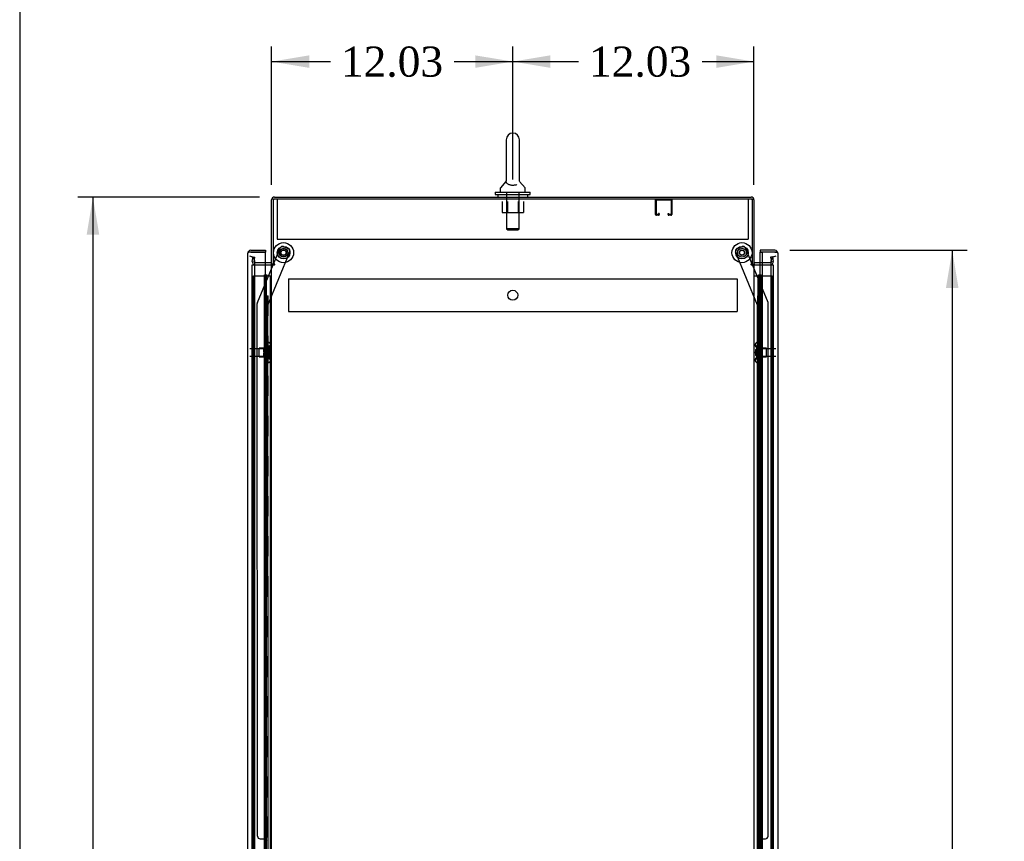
# Model space of a CAD drawing. Header units: inches. Extents: x 1 to 299, y -2 to 199.
# Tile 9 of 21: x 1 to 50, y 106 to 147. Entities that reach past the tile are written whole.
import ezdxf
from ezdxf.enums import TextEntityAlignment as Align
from ezdxf.lldxf.tags import DXFTag

# ---------------------------------------------------------------- set-up
doc = ezdxf.new("R2010")
doc.units = ezdxf.units.IN
doc.header["$MEASUREMENT"] = 0
for name, color, linetype in [('COM50677-1', 7, 'Continuous'), ('COM53964-2', 7, 'Continuous'), ('COM54746-60', 7, 'Continuous'), ('COM70216', 7, 'Continuous'), ('COM70220', 7, 'Continuous'), ('COM70449-2', 7, 'Continuous'), ('COM70839-3', 7, 'Continuous'), ('COM71197-1', 7, 'Continuous'), ('COM71199-3', 7, 'Continuous'), ('Default', 7, 'Continuous'), ('NTS18024', 7, 'Continuous'), ('NTS18147', 7, 'Continuous'), ('ROL87452', 7, 'Continuous'), ('RVT17786', 7, 'Continuous'), ('SCS86414', 7, 'Continuous'), ('STD26122', 7, 'Continuous'), ('WAF25376', 7, 'Continuous'), ('WAF25377', 7, 'Continuous'), ('WAM254785', 7, 'Continuous'), ('WAM30038', 7, 'Continuous')]:
    doc.layers.add(name, color=color, linetype=linetype)
doc.styles.add('SEACAD_Times_New_Roman', font='times.ttf')
tags = doc.linetypes.add('HIDDEN2', pattern=[0.1875, 0.125, -0.0625]).pattern_tags.tags
tags[6:7] = [DXFTag(74, 4), DXFTag(75, 0), DXFTag(340, '0'), DXFTag(46, 0.0), DXFTag(50, 0.0), DXFTag(44, 0.0), DXFTag(45, 0.0)]
tags[4:5] = [DXFTag(74, 4), DXFTag(75, 0), DXFTag(340, '0'), DXFTag(46, 0.0), DXFTag(50, 0.0), DXFTag(44, 0.0), DXFTag(45, 0.0)]
doc.dimstyles.new('HAMMOND_(STH_-_300x200)', dxfattribs={"dimtxt": 1.5, "dimasz": 1.875, "dimexe": 0.75, "dimexo": 0.75, "dimgap": 0.375, "dimtad": 0, "dimtih": 1, "dimtoh": 1, "dimzin": 0, "dimdsep": 46, "dimtxsty": 'SEACAD_Times_New_Roman', "dimblk1": '_SE_FILLED', "dimblk2": '_SE_FILLED', "dimsah": 1, "dimcen": 0.75, "dimadec": 0, "dimazin": 0, "dimtfac": 0.8, "dimtofl": 0, "dimtmove": 0, "dimatfit": 3, "dimfxl": 1, "dimtolj": 1, "dimtzin": 0, "dimarcsym": 0})

# ---------------------------------------------------------------- blocks, each defined once
blk = doc.blocks.new('SE4')
at = {"layer": 'COM50677-1', "color": 7, "linetype": 'HIDDEN2'}
for p, q in [((14.216, 137.923), (14.216, 137.738)), ((14.216, 137.738), (14.216, 135.923)), ((37.716, 137.923), (37.716, 137.738)), ((37.716, 137.738), (37.716, 135.923)), ((14.216, 135.923), (37.716, 135.923))]:
    blk.add_line(p, q, dxfattribs=at)
at = {"layer": 'COM53964-2', "color": 7, "linetype": 'HIDDEN2'}
for p, q in [((14.779, 133.932), (14.779, 133.794)), ((14.779, 133.932), (37.154, 133.932)), ((14.779, 133.794), (14.779, 132.445)), ((37.154, 133.932), (37.154, 133.794)), ((37.154, 133.794), (37.154, 132.445)), ((14.779, 132.445), (14.779, 132.307)), ((14.779, 132.307), (37.154, 132.307)), ((37.154, 132.445), (37.154, 132.307))]:
    blk.add_line(p, q, dxfattribs=at)
blk.add_circle((25.966, 133.119), 0.25, dxfattribs=at)
at = {"layer": 'COM54746-60', "color": 7, "linetype": 'HIDDEN2'}
for p, q in [((13.034, 134.097), (13.558, 134.097)), ((13.034, 74.097), (13.034, 134.097)), ((13.558, 134.097), (13.583, 134.097)), ((13.576, 134.106), (13.576, 134.132)), ((13.576, 134.132), (13.626, 134.132)), ((13.626, 134.106), (13.576, 134.106)), ((13.583, 74.097), (13.583, 134.097)), ((13.638, 134.097), (13.583, 134.097)), ((13.588, 134.106), (13.588, 74.097)), ((13.626, 134.132), (13.651, 134.132)), ((13.626, 134.106), (13.651, 134.106)), ((13.638, 134.097), (13.68, 134.097)), ((13.638, 133.097), (13.638, 134.097)), ((13.651, 134.132), (13.701, 134.132)), ((13.701, 134.106), (13.651, 134.106)), ((13.68, 134.097), (13.874, 134.097)), ((13.68, 133.097), (13.68, 134.097)), ((13.688, 74.097), (13.688, 134.106)), ((13.701, 134.132), (13.701, 134.106)), ((13.874, 134.097), (13.936, 134.097)), ((13.874, 74.097), (13.874, 134.097)), ((38.244, 134.097), (38.244, 74.097)), ((38.344, 74.097), (38.344, 134.097)), ((38.413, 134.097), (38.899, 134.097)), ((38.899, 74.097), (38.899, 134.097)), ((13.583, 133.097), (13.638, 133.097)), ((13.628, 133.097), (13.755, 133.097)), ((13.628, 132.097), (13.628, 133.097)), ((13.725, 132.097), (13.725, 133.097)), ((13.75, 133.097), (13.75, 132.097)), ((13.755, 132.097), (13.755, 133.097)), ((38.208, 133.097), (38.177, 133.097)), ((38.177, 133.097), (38.177, 132.097)), ((13.583, 132.097), (13.638, 132.097)), ((13.628, 132.097), (13.755, 132.097)), ((13.638, 131.097), (13.638, 132.097)), ((13.68, 131.097), (13.68, 132.097)), ((38.208, 132.097), (38.177, 132.097)), ((13.583, 131.097), (13.638, 131.097)), ((13.628, 131.097), (13.755, 131.097)), ((13.628, 130.097), (13.628, 131.097)), ((13.725, 130.097), (13.725, 131.097)), ((13.75, 131.097), (13.75, 130.097)), ((13.755, 130.097), (13.755, 131.097)), ((38.208, 131.097), (38.177, 131.097)), ((38.177, 131.097), (38.177, 130.097)), ((13.583, 130.097), (13.638, 130.097)), ((13.628, 130.097), (13.755, 130.097)), ((13.638, 129.097), (13.638, 130.097)), ((13.68, 129.097), (13.68, 130.097)), ((38.208, 130.097), (38.177, 130.097)), ((13.583, 129.097), (13.638, 129.097)), ((13.628, 129.097), (13.755, 129.097)), ((13.628, 128.097), (13.628, 129.097)), ((13.725, 128.097), (13.725, 129.097)), ((13.75, 129.097), (13.75, 128.097)), ((13.755, 128.097), (13.755, 129.097)), ((38.208, 129.097), (38.177, 129.097)), ((38.177, 129.097), (38.177, 128.097)), ((13.583, 128.097), (13.638, 128.097)), ((13.628, 128.097), (13.755, 128.097)), ((13.638, 127.097), (13.638, 128.097)), ((13.68, 127.097), (13.68, 128.097)), ((38.208, 128.097), (38.177, 128.097)), ((13.583, 127.097), (13.638, 127.097)), ((13.628, 127.097), (13.755, 127.097)), ((13.628, 126.097), (13.628, 127.097)), ((13.725, 126.097), (13.725, 127.097)), ((13.75, 127.097), (13.75, 126.097)), ((13.755, 126.097), (13.755, 127.097)), ((38.208, 127.097), (38.177, 127.097)), ((38.177, 127.097), (38.177, 126.097)), ((13.583, 126.097), (13.638, 126.097)), ((13.628, 126.097), (13.755, 126.097)), ((13.638, 125.097), (13.638, 126.097)), ((13.68, 125.097), (13.68, 126.097)), ((38.208, 126.097), (38.177, 126.097)), ((13.583, 125.097), (13.638, 125.097)), ((13.628, 125.097), (13.755, 125.097)), ((13.628, 124.097), (13.628, 125.097)), ((13.725, 124.097), (13.725, 125.097)), ((13.75, 125.097), (13.75, 124.097)), ((13.755, 124.097), (13.755, 125.097)), ((38.208, 125.097), (38.177, 125.097)), ((38.177, 125.097), (38.177, 124.097)), ((13.583, 124.097), (13.638, 124.097)), ((13.628, 124.097), (13.755, 124.097)), ((13.638, 123.097), (13.638, 124.097)), ((13.68, 123.097), (13.68, 124.097)), ((38.208, 124.097), (38.177, 124.097)), ((13.583, 123.097), (13.638, 123.097)), ((13.628, 123.097), (13.755, 123.097)), ((13.628, 122.097), (13.628, 123.097)), ((13.725, 122.097), (13.725, 123.097)), ((13.75, 123.097), (13.75, 122.097)), ((13.755, 122.097), (13.755, 123.097)), ((38.208, 123.097), (38.177, 123.097)), ((38.177, 123.097), (38.177, 122.097)), ((13.583, 122.097), (13.638, 122.097)), ((13.628, 122.097), (13.755, 122.097)), ((13.638, 121.097), (13.638, 122.097)), ((13.68, 121.097), (13.68, 122.097)), ((38.208, 122.097), (38.177, 122.097)), ((13.583, 121.097), (13.638, 121.097)), ((13.628, 121.097), (13.755, 121.097)), ((13.628, 120.097), (13.628, 121.097)), ((13.725, 120.097), (13.725, 121.097)), ((13.75, 121.097), (13.75, 120.097)), ((13.755, 120.097), (13.755, 121.097)), ((38.208, 121.097), (38.177, 121.097)), ((38.177, 121.097), (38.177, 120.097)), ((13.583, 120.097), (13.638, 120.097)), ((13.628, 120.097), (13.755, 120.097)), ((13.638, 119.097), (13.638, 120.097)), ((13.68, 119.097), (13.68, 120.097)), ((38.208, 120.097), (38.177, 120.097)), ((13.583, 119.097), (13.638, 119.097)), ((13.628, 119.097), (13.755, 119.097)), ((13.628, 118.097), (13.628, 119.097)), ((13.725, 118.097), (13.725, 119.097)), ((13.75, 119.097), (13.75, 118.097)), ((13.755, 118.097), (13.755, 119.097)), ((38.208, 119.097), (38.177, 119.097)), ((38.177, 119.097), (38.177, 118.097)), ((13.583, 118.097), (13.638, 118.097)), ((13.628, 118.097), (13.755, 118.097)), ((13.638, 117.097), (13.638, 118.097)), ((13.68, 117.097), (13.68, 118.097)), ((38.208, 118.097), (38.177, 118.097)), ((13.583, 117.097), (13.638, 117.097)), ((13.628, 117.097), (13.755, 117.097)), ((13.628, 116.097), (13.628, 117.097)), ((13.725, 116.097), (13.725, 117.097)), ((13.75, 117.097), (13.75, 116.097)), ((13.755, 116.097), (13.755, 117.097)), ((38.208, 117.097), (38.177, 117.097)), ((38.177, 117.097), (38.177, 116.097)), ((13.583, 116.097), (13.638, 116.097)), ((13.628, 116.097), (13.755, 116.097)), ((13.638, 115.097), (13.638, 116.097)), ((13.68, 115.097), (13.68, 116.097)), ((38.208, 116.097), (38.177, 116.097)), ((13.583, 115.097), (13.638, 115.097)), ((13.628, 115.097), (13.755, 115.097)), ((13.628, 114.097), (13.628, 115.097)), ((13.725, 114.097), (13.725, 115.097)), ((13.75, 115.097), (13.75, 114.097)), ((13.755, 114.097), (13.755, 115.097)), ((38.208, 115.097), (38.177, 115.097)), ((38.177, 115.097), (38.177, 114.097)), ((13.583, 114.097), (13.638, 114.097)), ((13.628, 114.097), (13.755, 114.097)), ((13.638, 113.097), (13.638, 114.097)), ((13.68, 113.097), (13.68, 114.097)), ((38.208, 114.097), (38.177, 114.097)), ((13.583, 113.097), (13.638, 113.097)), ((13.628, 113.097), (13.755, 113.097)), ((13.628, 112.097), (13.628, 113.097)), ((13.725, 112.097), (13.725, 113.097)), ((13.75, 113.097), (13.75, 112.097)), ((13.755, 112.097), (13.755, 113.097)), ((38.208, 113.097), (38.177, 113.097)), ((38.177, 113.097), (38.177, 112.097)), ((13.583, 112.097), (13.638, 112.097)), ((13.628, 112.097), (13.755, 112.097)), ((13.638, 111.097), (13.638, 112.097)), ((13.68, 111.097), (13.68, 112.097)), ((38.208, 112.097), (38.177, 112.097)), ((13.583, 111.097), (13.638, 111.097)), ((13.628, 111.097), (13.755, 111.097)), ((13.628, 110.097), (13.628, 111.097)), ((13.725, 110.097), (13.725, 111.097)), ((13.75, 111.097), (13.75, 110.097)), ((13.755, 110.097), (13.755, 111.097)), ((38.208, 111.097), (38.177, 111.097)), ((38.177, 111.097), (38.177, 110.097)), ((13.583, 110.097), (13.638, 110.097)), ((13.628, 110.097), (13.755, 110.097)), ((13.638, 109.097), (13.638, 110.097)), ((13.68, 109.097), (13.68, 110.097)), ((38.208, 110.097), (38.177, 110.097)), ((13.583, 109.097), (13.638, 109.097)), ((13.628, 109.097), (13.755, 109.097)), ((13.628, 108.097), (13.628, 109.097)), ((13.725, 108.097), (13.725, 109.097)), ((13.75, 109.097), (13.75, 108.097)), ((13.755, 108.097), (13.755, 109.097)), ((38.208, 109.097), (38.177, 109.097)), ((38.177, 109.097), (38.177, 108.097)), ((13.583, 108.097), (13.638, 108.097)), ((13.628, 108.097), (13.755, 108.097)), ((13.638, 107.097), (13.638, 108.097)), ((13.68, 107.097), (13.68, 108.097)), ((38.208, 108.097), (38.177, 108.097)), ((13.583, 107.097), (13.638, 107.097)), ((13.628, 107.097), (13.755, 107.097)), ((13.628, 106.097), (13.628, 107.097)), ((13.725, 106.097), (13.725, 107.097)), ((13.75, 107.097), (13.75, 106.097)), ((13.755, 106.097), (13.755, 107.097)), ((38.208, 107.097), (38.177, 107.097)), ((38.177, 107.097), (38.177, 106.097)), ((13.583, 106.097), (13.638, 106.097)), ((13.628, 106.097), (13.755, 106.097)), ((13.638, 105.097), (13.638, 106.097)), ((13.68, 105.097), (13.68, 106.097)), ((38.208, 106.097), (38.177, 106.097))]:
    blk.add_line(p, q, dxfattribs=at)
at = {"layer": 'COM54746-60', "color": 7, "linetype": 'Continuous'}
for p, q in [((37.996, 134.097), (38.208, 134.097)), ((38.208, 134.097), (38.411, 134.097)), ((38.208, 133.097), (38.208, 134.097)), ((38.232, 134.106), (38.232, 134.132)), ((38.232, 134.132), (38.282, 134.132)), ((38.282, 134.106), (38.232, 134.106)), ((38.244, 134.106), (38.244, 134.097)), ((38.282, 134.132), (38.307, 134.132)), ((38.282, 134.106), (38.307, 134.106)), ((38.307, 134.132), (38.357, 134.132)), ((38.357, 134.106), (38.307, 134.106)), ((38.344, 134.097), (38.344, 134.106)), ((38.357, 134.132), (38.357, 134.106)), ((38.411, 134.097), (38.413, 134.097)), ((38.411, 133.097), (38.411, 134.097)), ((38.411, 133.097), (38.208, 133.097)), ((38.411, 133.097), (38.208, 133.097)), ((38.208, 132.097), (38.208, 133.097)), ((38.411, 132.097), (38.411, 133.097)), ((38.411, 132.097), (38.208, 132.097)), ((38.411, 132.097), (38.208, 132.097)), ((38.208, 131.097), (38.208, 132.097)), ((38.411, 131.097), (38.411, 132.097)), ((38.411, 131.097), (38.208, 131.097)), ((38.411, 131.097), (38.208, 131.097)), ((38.208, 130.097), (38.208, 131.097)), ((38.411, 130.097), (38.411, 131.097)), ((38.411, 130.097), (38.208, 130.097)), ((38.411, 130.097), (38.208, 130.097)), ((38.208, 129.097), (38.208, 130.097)), ((38.411, 129.097), (38.411, 130.097)), ((38.411, 129.097), (38.208, 129.097)), ((38.411, 129.097), (38.208, 129.097)), ((38.208, 128.097), (38.208, 129.097)), ((38.411, 128.097), (38.411, 129.097)), ((38.411, 128.097), (38.208, 128.097)), ((38.411, 128.097), (38.208, 128.097)), ((38.208, 127.097), (38.208, 128.097)), ((38.411, 127.097), (38.411, 128.097)), ((38.411, 127.097), (38.208, 127.097)), ((38.411, 127.097), (38.208, 127.097)), ((38.208, 126.097), (38.208, 127.097)), ((38.411, 126.097), (38.411, 127.097)), ((38.411, 126.097), (38.208, 126.097)), ((38.411, 126.097), (38.208, 126.097)), ((38.208, 125.097), (38.208, 126.097)), ((38.411, 125.097), (38.411, 126.097)), ((38.411, 125.097), (38.208, 125.097)), ((38.411, 125.097), (38.208, 125.097)), ((38.208, 124.097), (38.208, 125.097)), ((38.411, 124.097), (38.411, 125.097)), ((38.411, 124.097), (38.208, 124.097)), ((38.411, 124.097), (38.208, 124.097)), ((38.208, 123.097), (38.208, 124.097)), ((38.411, 123.097), (38.411, 124.097)), ((38.411, 123.097), (38.208, 123.097)), ((38.411, 123.097), (38.208, 123.097)), ((38.208, 122.097), (38.208, 123.097)), ((38.411, 122.097), (38.411, 123.097)), ((38.411, 122.097), (38.208, 122.097)), ((38.411, 122.097), (38.208, 122.097)), ((38.208, 121.097), (38.208, 122.097)), ((38.411, 121.097), (38.411, 122.097)), ((38.411, 121.097), (38.208, 121.097)), ((38.411, 121.097), (38.208, 121.097)), ((38.208, 120.097), (38.208, 121.097)), ((38.411, 120.097), (38.411, 121.097)), ((38.411, 120.097), (38.208, 120.097)), ((38.411, 120.097), (38.208, 120.097)), ((38.208, 119.097), (38.208, 120.097)), ((38.411, 119.097), (38.411, 120.097)), ((38.411, 119.097), (38.208, 119.097)), ((38.411, 119.097), (38.208, 119.097)), ((38.208, 118.097), (38.208, 119.097)), ((38.411, 118.097), (38.411, 119.097)), ((38.411, 118.097), (38.208, 118.097)), ((38.411, 118.097), (38.208, 118.097)), ((38.208, 117.097), (38.208, 118.097)), ((38.411, 117.097), (38.411, 118.097)), ((38.411, 117.097), (38.208, 117.097)), ((38.411, 117.097), (38.208, 117.097)), ((38.208, 116.097), (38.208, 117.097)), ((38.411, 116.097), (38.411, 117.097)), ((38.411, 116.097), (38.208, 116.097)), ((38.411, 116.097), (38.208, 116.097)), ((38.208, 115.097), (38.208, 116.097)), ((38.411, 115.097), (38.411, 116.097)), ((38.411, 115.097), (38.208, 115.097)), ((38.411, 115.097), (38.208, 115.097)), ((38.208, 114.097), (38.208, 115.097)), ((38.411, 114.097), (38.411, 115.097)), ((38.411, 114.097), (38.208, 114.097)), ((38.411, 114.097), (38.208, 114.097)), ((38.208, 113.097), (38.208, 114.097)), ((38.411, 113.097), (38.411, 114.097)), ((38.411, 113.097), (38.208, 113.097)), ((38.411, 113.097), (38.208, 113.097)), ((38.208, 112.097), (38.208, 113.097)), ((38.411, 112.097), (38.411, 113.097)), ((38.411, 112.097), (38.208, 112.097)), ((38.411, 112.097), (38.208, 112.097)), ((38.208, 111.097), (38.208, 112.097)), ((38.411, 111.097), (38.411, 112.097)), ((38.411, 111.097), (38.208, 111.097)), ((38.411, 111.097), (38.208, 111.097)), ((38.208, 110.097), (38.208, 111.097)), ((38.411, 110.097), (38.411, 111.097)), ((38.411, 110.097), (38.208, 110.097)), ((38.411, 110.097), (38.208, 110.097)), ((38.208, 109.097), (38.208, 110.097)), ((38.411, 109.097), (38.411, 110.097)), ((38.411, 109.097), (38.208, 109.097)), ((38.411, 109.097), (38.208, 109.097)), ((38.208, 108.097), (38.208, 109.097)), ((38.411, 108.097), (38.411, 109.097)), ((38.411, 108.097), (38.208, 108.097)), ((38.411, 108.097), (38.208, 108.097)), ((38.208, 107.097), (38.208, 108.097)), ((38.411, 107.097), (38.411, 108.097)), ((38.411, 107.097), (38.208, 107.097)), ((38.411, 107.097), (38.208, 107.097)), ((38.208, 106.097), (38.208, 107.097)), ((38.411, 106.097), (38.411, 107.097)), ((38.411, 106.097), (38.208, 106.097)), ((38.411, 106.097), (38.208, 106.097)), ((38.208, 105.097), (38.208, 106.097)), ((38.411, 105.097), (38.411, 106.097))]:
    blk.add_line(p, q, dxfattribs=at)
at = {"layer": 'COM70216', "color": 7, "linetype": 'HIDDEN2'}
for p, q in [((33.088, 137.153), (33.088, 137.88)), ((33.128, 137.153), (33.128, 137.88)), ((33.131, 137.883), (33.858, 137.883)), ((33.861, 137.88), (33.861, 137.153)), ((33.901, 137.88), (33.901, 137.153)), ((33.233, 137.15), (33.131, 137.15)), ((33.233, 137.11), (33.131, 137.11)), ((33.236, 137.204), (33.236, 137.153)), ((33.276, 137.204), (33.236, 137.204)), ((33.276, 137.204), (33.276, 137.153)), ((33.713, 137.153), (33.713, 137.204)), ((33.713, 137.204), (33.753, 137.204)), ((33.753, 137.153), (33.753, 137.204)), ((33.858, 137.15), (33.756, 137.15)), ((33.858, 137.11), (33.756, 137.11))]:
    blk.add_line(p, q, dxfattribs=at)
for centre, radius, start, end in [((33.131, 137.88), 0.043, 90, 180), ((33.131, 137.88), 0.003, 90, 180), ((33.858, 137.88), 0.043, 0, 90), ((33.858, 137.88), 0.003, 0, 90), ((33.131, 137.153), 0.043, 180, 270), ((33.131, 137.153), 0.003, 180, 270), ((33.233, 137.153), 0.003, 270, 0), ((33.233, 137.153), 0.043, 270, 0), ((33.756, 137.153), 0.043, 180, 270), ((33.756, 137.153), 0.003, 180, 270), ((33.858, 137.153), 0.003, 270, 0), ((33.858, 137.153), 0.043, 270, 0)]:
    blk.add_arc(centre, radius, start, end, dxfattribs=at)
at = {"layer": 'COM70220', "color": 7, "linetype": 'HIDDEN2'}
for p, q in [((13.094, 134.564), (13.094, 134.814)), ((38.838, 134.814), (38.838, 134.564)), ((13.094, 73.629), (13.094, 134.564)), ((38.838, 134.564), (38.838, 73.629))]:
    blk.add_line(p, q, dxfattribs=at)
for centre, start, end in [((12.844, 134.814), 0, 90), ((39.088, 134.814), 90, 180)]:
    blk.add_arc(centre, 0.25, start, end, dxfattribs=at)
at = {"layer": 'COM70449-2', "color": 7, "linetype": 'Continuous'}
for p, q in [((13.936, 134.673), (13.936, 137.875)), ((14.079, 138.018), (37.853, 138.018)), ((37.996, 137.875), (37.996, 134.673)), ((13.888, 134.738), (13.624, 134.738)), ((14.031, 134.673), (13.936, 134.673)), ((37.901, 134.673), (37.996, 134.673)), ((38.413, 134.738), (38.044, 134.738))]:
    blk.add_line(p, q, dxfattribs=at)
at = {"layer": 'COM70449-2', "color": 7, "linetype": 'HIDDEN2'}
for p, q in [((12.971, 134.811), (13.012, 135.039)), ((13.012, 135.039), (13.105, 135.023)), ((13.065, 134.794), (13.105, 135.023)), ((13.624, 134.738), (13.112, 134.738)), ((38.821, 134.738), (38.413, 134.738)), ((38.921, 135.039), (38.828, 135.023)), ((38.828, 135.023), (38.868, 134.794)), ((38.921, 135.039), (38.962, 134.811))]:
    blk.add_line(p, q, dxfattribs=at)
at = {"layer": 'COM70449-2', "color": 7, "linetype": 'Continuous'}
for centre, radius, start, end in [((14.079, 137.875), 0.143, 90, 180), ((37.853, 137.875), 0.143, 0, 90), ((13.888, 134.786), 0.048, 270, 0), ((13.888, 134.786), 0.143, 270, 307.7949), ((38.044, 134.786), 0.143, 232.2051, 270), ((38.044, 134.786), 0.048, 180, 270)]:
    blk.add_arc(centre, radius, start, end, dxfattribs=at)
at = {"layer": 'COM70449-2', "color": 7, "linetype": 'HIDDEN2'}
for centre, radius, start, end in [((14.079, 137.875), 0.048, 90, 180), ((37.853, 137.875), 0.048, 0, 90), ((13.112, 134.786), 0.143, 170, 270), ((13.112, 134.786), 0.048, 170, 270), ((38.821, 134.786), 0.143, 270, 10), ((38.821, 134.786), 0.048, 270, 10)]:
    blk.add_arc(centre, radius, start, end, dxfattribs=at)
at = {"layer": 'COM70839-3', "color": 7, "linetype": 'HIDDEN2'}
for p, q in [((13.751, 132.625), (14.851, 135.281)), ((14.024, 134.673), (14.36, 135.484)), ((14.523, 135.552), (14.783, 135.445)), ((38.182, 132.625), (37.082, 135.281)), ((37.15, 135.445), (37.409, 135.552)), ((37.909, 134.673), (37.573, 135.484)), ((13.23, 132.753), (14.012, 134.643)), ((38.703, 132.753), (37.921, 134.643)), ((13.233, 106.122), (13.22, 132.705)), ((13.765, 104.747), (13.751, 132.625)), ((38.168, 104.747), (38.182, 132.625)), ((38.7, 106.122), (38.713, 132.705)), ((13.358, 105.997), (13.569, 105.997)), ((38.364, 105.997), (38.575, 105.997))]:
    blk.add_line(p, q, dxfattribs=at)
at = {"layer": 'COM70839-3', "color": 7, "linetype": 'Continuous'}
for p, q in [((14.012, 134.643), (14.024, 134.673)), ((37.921, 134.643), (37.909, 134.673))]:
    blk.add_line(p, q, dxfattribs=at)
at = {"layer": 'COM70839-3', "color": 7, "linetype": 'HIDDEN2'}
for centre in [(14.531, 135.245), (37.401, 135.245)]:
    blk.add_circle(centre, 0.129, dxfattribs=at)
for centre, start, end in [((14.476, 135.436), 67.5155, 157.5155), ((14.735, 135.329), 337.5155, 67.5155), ((37.198, 135.329), 112.4845, 202.4845), ((37.457, 135.436), 22.4845, 112.4845), ((13.345, 132.705), 157.5155, 180.0275), ((38.588, 132.705), 359.9725, 22.4845), ((13.358, 106.122), 180.0275, 270.0275), ((38.575, 106.122), 269.9725, 359.9725), ((13.569, 105.872), 0.0275, 90.0275), ((38.364, 105.872), 89.9725, 179.9725)]:
    blk.add_arc(centre, 0.125, start, end, dxfattribs=at)
at = {"layer": 'COM71197-1', "color": 7, "linetype": 'Continuous'}
for p, q in [((37.901, 137.923), (14.031, 137.923)), ((14.031, 134.673), (14.031, 137.923)), ((37.901, 137.923), (37.901, 134.673)), ((13.624, 134.643), (13.888, 134.643)), ((13.936, 134.643), (13.888, 134.643)), ((13.936, 134.643), (14.079, 134.643)), ((13.936, 73.333), (13.936, 134.643)), ((14.079, 134.673), (14.031, 134.673)), ((37.853, 134.673), (37.901, 134.673)), ((37.853, 134.643), (37.996, 134.643)), ((37.996, 134.643), (37.996, 73.333)), ((38.044, 134.643), (37.996, 134.643)), ((38.044, 134.643), (38.413, 134.643))]:
    blk.add_line(p, q, dxfattribs=at)
at = {"layer": 'COM71197-1', "color": 7, "linetype": 'HIDDEN2'}
for p, q in [((12.969, 134.643), (13.624, 134.643)), ((12.969, 73.333), (12.969, 134.643)), ((38.413, 134.643), (38.963, 134.643)), ((38.963, 134.643), (38.963, 73.333))]:
    blk.add_line(p, q, dxfattribs=at)
at = {"layer": 'COM71197-1', "color": 7, "linetype": 'Continuous'}
for centre, start, end in [((14.079, 134.658), 270, 90), ((37.853, 134.658), 90, 270)]:
    blk.add_arc(centre, 0.015, start, end, dxfattribs=at)
at = {"layer": 'COM71199-3', "color": 7, "linetype": 'Continuous'}
for p, q in [((12.749, 72.974), (12.749, 135.22)), ((12.749, 135.22), (12.749, 135.22)), ((12.749, 135.22), (12.749, 135.22)), ((12.749, 135.22), (12.749, 135.22)), ((12.83, 135.268), (12.779, 135.307)), ((12.892, 135.268), (12.779, 135.268)), ((12.892, 135.268), (12.83, 135.268)), ((12.892, 135.363), (13.624, 135.363)), ((12.892, 135.268), (12.892, 135.268)), ((12.892, 135.268), (13.624, 135.268)), ((13.624, 135.268), (12.892, 135.268)), ((13.624, 135.363), (13.624, 135.268)), ((13.624, 72.926), (13.624, 135.268)), ((39.04, 135.363), (38.308, 135.363)), ((38.308, 135.363), (38.308, 135.268)), ((38.308, 134.738), (38.308, 135.268)), ((38.308, 135.268), (38.413, 135.268)), ((39.04, 135.268), (38.308, 135.268)), ((38.413, 135.268), (38.413, 72.926)), ((39.04, 135.268), (38.413, 135.268)), ((39.04, 135.268), (39.04, 135.268)), ((39.103, 135.268), (39.04, 135.268)), ((39.04, 135.268), (39.154, 135.268)), ((39.103, 135.268), (39.154, 135.307)), ((39.183, 135.22), (39.183, 72.974)), ((39.183, 135.22), (39.183, 135.22)), ((39.183, 135.22), (39.183, 135.22))]:
    blk.add_line(p, q, dxfattribs=at)
at = {"layer": 'COM71199-3', "color": 7, "linetype": 'HIDDEN2'}
blk.add_line((38.308, 73.238), (38.308, 134.738), dxfattribs=at)
at = {"layer": 'COM71199-3', "color": 7, "linetype": 'Continuous'}
for centre, start, end in [((12.892, 135.22), 142.4964, 179.8439), ((12.892, 135.22), 179.9238, 180), ((12.892, 135.22), 90, 142.4964), ((39.04, 135.22), 37.5036, 90), ((39.04, 135.22), 0.1561, 37.5036), ((39.04, 135.22), 0, 0.0762)]:
    blk.add_arc(centre, 0.143, start, end, dxfattribs=at)
for points in [[(12.779, 135.268), (12.769, 135.26), (12.762, 135.252), (12.755, 135.24), (12.753, 135.236), (12.75, 135.228), (12.749, 135.224), (12.749, 135.22)], [(39.154, 135.268), (39.163, 135.26), (39.171, 135.252), (39.178, 135.24), (39.18, 135.236), (39.183, 135.228), (39.183, 135.224), (39.183, 135.22)]]:
    blk.add_open_spline(points, degree=3, knots=[0, 0, 0, 0, 0.5, 0.5, 0.75, 0.75, 1, 1, 1, 1], dxfattribs=at)
at = {"layer": 'NTS18024', "color": 7, "linetype": 'HIDDEN2'}
for p, q in [((25.429, 137.798), (25.429, 137.253)), ((25.703, 137.798), (25.703, 137.253)), ((26.229, 137.798), (26.229, 137.253)), ((26.501, 137.798), (26.501, 137.253)), ((25.429, 137.253), (25.703, 137.253)), ((25.703, 137.253), (26.229, 137.253)), ((26.229, 137.253), (26.501, 137.253))]:
    blk.add_line(p, q, dxfattribs=at)
at = {"layer": 'NTS18147', "color": 7, "linetype": 'HIDDEN2'}
for p, q in [((13.752, 130.763), (13.752, 130.768)), ((13.815, 130.768), (13.752, 130.768)), ((13.752, 130.763), (13.752, 130.574)), ((13.752, 130.763), (13.815, 130.763)), ((13.815, 130.763), (13.815, 130.768)), ((13.877, 130.614), (13.877, 130.669)), ((38.055, 130.669), (38.055, 130.614)), ((38.117, 130.763), (38.117, 130.768)), ((38.18, 130.768), (38.117, 130.768)), ((38.117, 130.763), (38.18, 130.763)), ((38.18, 130.763), (38.18, 130.768)), ((38.18, 130.574), (38.18, 130.763)), ((13.315, 130.048), (13.315, 130.488)), ((13.752, 130.488), (13.315, 130.488)), ((13.752, 130.574), (13.752, 130.457)), ((13.815, 130.574), (13.752, 130.574)), ((13.752, 130.457), (13.752, 130.079)), ((13.752, 130.457), (13.815, 130.457)), ((13.815, 130.457), (13.815, 130.574)), ((38.117, 130.574), (38.117, 130.457)), ((38.18, 130.574), (38.117, 130.574)), ((38.117, 130.457), (38.18, 130.457)), ((38.18, 130.457), (38.18, 130.574)), ((38.618, 130.488), (38.18, 130.488)), ((38.18, 130.079), (38.18, 130.457)), ((38.618, 130.048), (38.618, 130.488)), ((13.315, 130.048), (13.752, 130.048)), ((13.752, 130.079), (13.752, 129.961)), ((13.815, 130.079), (13.752, 130.079)), ((13.752, 129.961), (13.752, 129.772)), ((13.752, 129.961), (13.815, 129.961)), ((13.752, 129.772), (13.752, 129.768)), ((13.815, 129.772), (13.752, 129.772)), ((13.752, 129.768), (13.815, 129.768)), ((13.815, 129.961), (13.815, 130.079)), ((13.815, 129.772), (13.815, 129.768)), ((13.877, 129.867), (13.877, 129.921)), ((38.055, 129.921), (38.055, 129.867)), ((38.117, 130.079), (38.117, 129.961)), ((38.18, 130.079), (38.117, 130.079)), ((38.117, 129.961), (38.18, 129.961)), ((38.117, 129.772), (38.117, 129.768)), ((38.18, 129.772), (38.117, 129.772)), ((38.117, 129.768), (38.18, 129.768)), ((38.18, 129.961), (38.18, 130.079)), ((38.18, 130.048), (38.618, 130.048)), ((38.18, 129.772), (38.18, 129.961)), ((38.18, 129.772), (38.18, 129.768))]:
    blk.add_line(p, q, dxfattribs=at)
for centre, start, end in [((13.559, 130.268), 323.6338, 36.3662), ((38.374, 130.268), 143.6338, 216.3662)]:
    blk.add_arc(centre, 0.318, start, end, dxfattribs=at)
for centre, major_axis, start_param, end_param in [((13.559, 130.669), (-0.318, 0), 2.506883, 3.776302), ((38.374, 130.669), (0.318, 0), 2.506883, 3.776302), ((13.559, 130.614), (-0.318, 0), 2.506883, 3.141593), ((38.374, 130.614), (0.318, 0), 3.141593, 3.776302), ((13.559, 129.921), (-0.318, 0), 3.141593, 3.776302), ((13.559, 129.867), (-0.318, 0), 2.506883, 3.776302), ((38.374, 129.867), (0.318, 0), 2.506883, 3.776302), ((38.374, 129.921), (0.318, 0), 2.506883, 3.141593)]:
    blk.add_ellipse(centre, major_axis=major_axis, ratio=0.5, start_param=start_param, end_param=end_param, dxfattribs=at)
at = {"layer": 'ROL87452', "color": 7, "linetype": 'HIDDEN2'}
for centre, radius in [((14.531, 135.245), 0.5), ((37.401, 135.245), 0.5), ((14.531, 135.245), 0.206)]:
    blk.add_circle(centre, radius, dxfattribs=at)
at = {"layer": 'RVT17786', "color": 7, "linetype": 'HIDDEN2'}
for centre, radius in [((14.531, 135.245), 0.217), ((37.401, 135.245), 0.217), ((37.401, 135.245), 0.125)]:
    blk.add_circle(centre, radius, dxfattribs=at)
at = {"layer": 'SCS86414', "color": 7, "linetype": 'Continuous'}
for p, q in [((25.635, 140.883), (25.635, 138.813)), ((26.298, 138.812), (26.298, 140.883)), ((25.626, 138.802), (25.355, 138.475)), ((26.298, 138.812), (26.298, 138.812)), ((26.578, 138.475), (26.307, 138.802)), ((25.341, 138.437), (25.341, 138.318)), ((26.591, 138.318), (26.591, 138.437))]:
    blk.add_line(p, q, dxfattribs=at)
at = {"layer": 'SCS86414', "color": 7, "linetype": 'HIDDEN2'}
for p, q in [((25.654, 138.258), (25.654, 136.443)), ((26.278, 136.443), (26.278, 138.258)), ((26.278, 136.443), (25.654, 136.443)), ((25.654, 136.443), (25.714, 136.383)), ((25.714, 136.383), (26.218, 136.383)), ((26.218, 136.383), (26.278, 136.443))]:
    blk.add_line(p, q, dxfattribs=at)
at = {"layer": 'SCS86414', "color": 7, "linetype": 'Continuous'}
for centre, radius, start, end in [((25.966, 140.883), 0.331, 0, 180), ((25.401, 138.437), 0.06, 140.3214, 180), ((25.401, 138.318), 0.06, 180, 270), ((26.531, 138.318), 0.06, 270, 0), ((26.531, 138.437), 0.06, 0, 39.6786)]:
    blk.add_arc(centre, radius, start, end, dxfattribs=at)
blk.add_open_spline([(26.173, 138.644), (26.172, 138.643), (26.156, 138.635), (26.111, 138.619), (26.039, 138.604), (25.959, 138.6), (25.882, 138.606), (25.812, 138.622), (25.752, 138.645), (25.703, 138.676), (25.667, 138.712), (25.644, 138.754), (25.635, 138.793), (25.635, 138.816), (25.635, 138.82), (25.635, 138.822)], degree=3, knots=[0, 0, 0, 0, 0.00248, 0.080886, 0.164165, 0.243761, 0.320708, 0.39793, 0.477818, 0.562253, 0.653858, 0.755481, 0.873978, 0.96821, 1, 1, 1, 1], dxfattribs=at)
at = {"layer": 'STD26122', "color": 7, "linetype": 'HIDDEN2'}
for p, q in [((13.809, 130.453), (12.844, 130.453)), ((13.809, 130.083), (13.809, 130.453)), ((13.844, 130.418), (13.809, 130.453)), ((13.844, 130.118), (13.844, 130.418)), ((38.123, 130.453), (38.088, 130.418)), ((38.088, 130.118), (38.088, 130.418)), ((38.123, 130.453), (38.123, 130.083)), ((39.088, 130.453), (38.123, 130.453)), ((12.844, 130.083), (13.809, 130.083)), ((13.809, 130.083), (13.844, 130.118)), ((38.088, 130.118), (38.123, 130.083)), ((38.123, 130.083), (39.088, 130.083))]:
    blk.add_line(p, q, dxfattribs=at)
at = {"layer": 'WAF25376', "color": 7, "linetype": 'HIDDEN2'}
for centre, radius in [((14.531, 135.245), 0.315), ((14.531, 135.245), 0.14), ((37.401, 135.245), 0.315), ((37.401, 135.245), 0.14)]:
    blk.add_circle(centre, radius, dxfattribs=at)
at = {"layer": 'WAF25377', "color": 7, "linetype": 'Continuous'}
for p, q in [((25.091, 138.258), (26.841, 138.258)), ((25.091, 138.258), (25.091, 138.143)), ((25.091, 138.143), (26.841, 138.143)), ((26.841, 138.143), (26.841, 138.258))]:
    blk.add_line(p, q, dxfattribs=at)
at = {"layer": 'WAM254785', "color": 7, "linetype": 'Continuous'}
for p, q in [((25.216, 138.143), (25.216, 138.018)), ((26.716, 138.018), (26.716, 138.143))]:
    blk.add_line(p, q, dxfattribs=at)
at = {"layer": 'WAM30038', "color": 7, "linetype": 'HIDDEN2'}
for p, q in [((13.539, 130.442), (13.539, 130.496)), ((13.584, 130.47), (13.539, 130.442)), ((13.539, 130.417), (13.584, 130.445)), ((13.539, 130.442), (13.555, 130.429)), ((13.539, 130.285), (13.539, 130.417)), ((13.584, 130.285), (13.539, 130.285)), ((13.539, 130.119), (13.539, 130.25)), ((13.539, 130.25), (13.584, 130.25)), ((13.555, 130.429), (13.594, 130.453)), ((13.603, 129.893), (13.603, 130.643)), ((13.627, 130.643), (13.603, 130.643)), ((13.627, 129.893), (13.627, 130.643)), ((38.305, 129.893), (38.305, 130.643)), ((38.329, 130.643), (38.305, 130.643)), ((38.329, 129.893), (38.329, 130.643)), ((38.393, 130.442), (38.349, 130.47)), ((38.349, 130.445), (38.393, 130.417)), ((38.393, 130.285), (38.349, 130.285)), ((38.349, 130.25), (38.393, 130.25)), ((38.377, 130.429), (38.393, 130.442)), ((38.393, 130.496), (38.393, 130.442)), ((38.393, 130.417), (38.393, 130.285)), ((38.393, 130.25), (38.393, 130.119)), ((13.584, 130.09), (13.539, 130.119)), ((13.555, 130.107), (13.539, 130.094)), ((13.539, 130.039), (13.539, 130.094)), ((13.539, 130.094), (13.584, 130.066)), ((13.594, 130.082), (13.555, 130.107)), ((13.603, 129.893), (13.627, 129.893)), ((38.305, 129.893), (38.329, 129.893)), ((38.393, 130.119), (38.349, 130.09)), ((38.377, 130.107), (38.349, 130.089)), ((38.349, 130.066), (38.393, 130.094)), ((38.393, 130.094), (38.377, 130.107)), ((38.393, 130.094), (38.393, 130.039))]:
    blk.add_line(p, q, dxfattribs=at)
for centre, radius, start, end in [((13.019, 131.171), 0.85, 311.7058, 313.4493), ((13.585, 130.267), 0.0181, 1.7718, 93.073), ((13.585, 130.268), 0.0182, 267.1609, 357.9942), ((38.917, 131.174), 0.854, 226.5547, 228.2901), ((38.348, 130.267), 0.0182, 87.1609, 177.9942), ((38.348, 130.268), 0.0181, 181.7718, 273.073), ((13.016, 129.362), 0.854, 46.5547, 48.2901), ((38.914, 129.365), 0.85, 131.7058, 133.4493)]:
    blk.add_arc(centre, radius, start, end, dxfattribs=at)
for points, knots in [([(13.539, 130.496), (13.552, 130.507), (13.565, 130.519), (13.578, 130.53), (13.58, 130.532), (13.582, 130.534), (13.584, 130.536)], [0, 0, 0, 0, 0.858552, 0.858552, 0.858552, 1, 1, 1, 1]), ([(13.598, 130.475), (13.597, 130.475), (13.597, 130.475), (13.593, 130.474), (13.589, 130.473), (13.584, 130.47)], [0.4389304, 0.4389304, 0.4389304, 0.4389304, 0.5, 0.5, 1, 1, 1, 1]), ([(13.584, 130.445), (13.586, 130.446), (13.589, 130.448), (13.593, 130.452), (13.595, 130.454), (13.598, 130.458), (13.6, 130.46), (13.603, 130.465), (13.603, 130.468), (13.603, 130.47)], [0, 0, 0, 0, 0.25, 0.25, 0.5, 0.5, 0.75, 0.75, 1, 1, 1, 1]), ([(38.329, 130.47), (38.329, 130.468), (38.33, 130.465), (38.333, 130.46), (38.334, 130.458), (38.34, 130.451), (38.344, 130.448), (38.349, 130.445)], [0, 0, 0, 0, 0.25, 0.25, 0.5, 0.5, 1, 1, 1, 1]), ([(38.349, 130.47), (38.346, 130.471), (38.344, 130.472), (38.34, 130.474), (38.338, 130.475), (38.336, 130.475), (38.335, 130.475), (38.335, 130.475)], [0, 0, 0, 0, 0.25, 0.25, 0.5, 0.5, 0.5626015, 0.5626015, 0.5626015, 0.5626015]), ([(38.349, 130.536), (38.351, 130.534), (38.353, 130.532), (38.355, 130.53), (38.368, 130.519), (38.381, 130.507), (38.393, 130.496)], [0, 0, 0, 0, 0.141448, 0.141448, 0.141448, 1, 1, 1, 1]), ([(13.584, 129.999), (13.582, 130.001), (13.58, 130.003), (13.578, 130.005), (13.565, 130.017), (13.552, 130.028), (13.539, 130.039)], [0, 0, 0, 0, 0.141448, 0.141448, 0.141448, 1, 1, 1, 1]), ([(13.603, 130.066), (13.603, 130.068), (13.603, 130.07), (13.6, 130.075), (13.598, 130.078), (13.593, 130.084), (13.589, 130.088), (13.584, 130.09)], [0, 0, 0, 0, 0.25, 0.25, 0.5, 0.5, 1, 1, 1, 1]), ([(13.584, 130.066), (13.586, 130.064), (13.589, 130.063), (13.593, 130.061), (13.595, 130.061), (13.597, 130.061), (13.597, 130.061), (13.598, 130.061)], [0, 0, 0, 0, 0.25, 0.25, 0.5, 0.5, 0.5626015, 0.5626015, 0.5626015, 0.5626015]), ([(38.349, 130.09), (38.346, 130.089), (38.344, 130.088), (38.34, 130.084), (38.338, 130.082), (38.334, 130.078), (38.333, 130.075), (38.33, 130.07), (38.329, 130.068), (38.329, 130.066)], [0, 0, 0, 0, 0.25, 0.25, 0.5, 0.5, 0.75, 0.75, 1, 1, 1, 1]), ([(38.335, 130.061), (38.335, 130.061), (38.336, 130.061), (38.34, 130.061), (38.344, 130.063), (38.349, 130.066)], [0.4389304, 0.4389304, 0.4389304, 0.4389304, 0.5, 0.5, 1, 1, 1, 1]), ([(38.393, 130.039), (38.381, 130.028), (38.368, 130.017), (38.355, 130.005), (38.353, 130.003), (38.351, 130.001), (38.349, 129.999)], [0, 0, 0, 0, 0.858552, 0.858552, 0.858552, 1, 1, 1, 1])]:
    blk.add_open_spline(points, degree=3, knots=knots, dxfattribs=at)
blk = doc.blocks.new('DMBLK4351')
at = {"layer": 'Default', "linetype": 'Continuous'}
for points in [[(27.841, 145.092), (25.966, 144.78), (27.841, 144.467)], [(36.121, 145.092), (36.121, 144.467), (37.996, 144.78)]]:
    blk.add_hatch(color=7, dxfattribs=at).paths.add_polyline_path(points)
at = {"layer": 'Default', "color": 7, "linetype": 'Continuous'}
for p, q in [((25.966, 139.008), (25.966, 145.53)), ((37.996, 138.625), (37.996, 145.53)), ((25.966, 144.78), (29.246, 144.78)), ((35.415, 144.78), (37.996, 144.78))]:
    blk.add_line(p, q, dxfattribs=at)
at = {"layer": 'Default', "color": 7, "linetype": 'Continuous', "style": 'SEACAD_Times_New_Roman'}
blk.add_text('12.03', height=1.5, dxfattribs=at).set_placement((29.771, 145.53), align=Align.TOP_LEFT)
blk = doc.blocks.new('_SE_FILLED')
at = {"color": 0}
blk.add_line((0, 0), (-1, 0), dxfattribs=at)
blk.add_solid([(0, 0), (-1, -0.1665), (-1, 0.1665), (0, 0)], dxfattribs=at)
blk = doc.blocks.new('DMBLK4358')
at = {"layer": 'Default', "linetype": 'Continuous'}
for points in [[(48.201, 133.488), (47.888, 135.363), (47.576, 133.488)], [(48.201, 74.706), (47.576, 74.706), (47.888, 72.831)]]:
    blk.add_hatch(color=7, dxfattribs=at).paths.add_polyline_path(points)
at = {"layer": 'Default', "color": 7, "linetype": 'Continuous'}
for p, q in [((39.79, 135.363), (48.638, 135.363)), ((47.888, 135.363), (47.888, 105.372)), ((47.888, 101.097), (47.888, 72.831)), ((39.424, 72.831), (48.638, 72.831))]:
    blk.add_line(p, q, dxfattribs=at)
at = {"layer": 'Default', "color": 7, "linetype": 'Continuous', "style": 'SEACAD_Times_New_Roman'}
for s, p in [('62.53', (45.329, 104.847)), ('DOOR', (44.742, 102.597))]:
    blk.add_text(s, height=1.5, dxfattribs=at).set_placement(p, align=Align.TOP_LEFT)
blk = doc.blocks.new('DMBLK4363')
at = {"layer": 'Default', "linetype": 'Continuous'}
for points in [[(4.709, 136.143), (5.334, 136.143), (5.021, 138.018)], [(4.709, 67.833), (5.021, 65.958), (5.334, 67.833)]]:
    blk.add_hatch(color=7, dxfattribs=at).paths.add_polyline_path(points)
at = {"layer": 'Default', "color": 7, "linetype": 'Continuous'}
for p, q in [((13.329, 138.018), (4.271, 138.018)), ((5.021, 138.018), (5.021, 103.263)), ((5.021, 101.238), (5.021, 65.958)), ((13.329, 65.958), (4.271, 65.958))]:
    blk.add_line(p, q, dxfattribs=at)
at = {"layer": 'Default', "color": 7, "linetype": 'Continuous', "style": 'SEACAD_Times_New_Roman'}
blk.add_text('72.06', height=1.5, dxfattribs=at).set_placement((2.462, 102.738), align=Align.TOP_LEFT)
blk = doc.blocks.new('DMBLK4369')
at = {"layer": 'Default', "linetype": 'Continuous'}
for points in [[(15.811, 145.092), (13.936, 144.78), (15.811, 144.467)], [(24.091, 145.092), (24.091, 144.467), (25.966, 144.78)]]:
    blk.add_hatch(color=7, dxfattribs=at).paths.add_polyline_path(points)
at = {"layer": 'Default', "color": 7, "linetype": 'Continuous'}
for p, q in [((13.936, 138.625), (13.936, 145.53)), ((25.966, 138.893), (25.966, 145.53)), ((13.936, 144.78), (16.867, 144.78)), ((23.036, 144.78), (25.966, 144.78))]:
    blk.add_line(p, q, dxfattribs=at)
at = {"layer": 'Default', "color": 7, "linetype": 'Continuous', "style": 'SEACAD_Times_New_Roman'}
blk.add_text('12.03', height=1.5, dxfattribs=at).set_placement((17.392, 145.53), align=Align.TOP_LEFT)
blk = doc.blocks.new('BORDER')
at = {"layer": 'Default', "color": 7, "linetype": 'Continuous'}
blk.add_line((-41.86, 27.86), (-41.86, 0), dxfattribs=at)

msp = doc.modelspace()

# ---------------------------------------------------------------- block references
at = {"layer": 'Default', "color": 7, "xscale": 7.12, "yscale": 7.12, "zscale": 7.12}
msp.add_blockref('BORDER', (299.411, 0.564), dxfattribs=at)
at = {"layer": 'Default'}
msp.add_blockref('SE4', (0, 0), dxfattribs=at)

# ---------------------------------------------------------------- dimensions: what is measured, and where the dimension line sits
at = {"layer": 'Default', "color": 7, "linetype": 'Continuous'}
for base, p1, p2, picture, middle in [((25.966, 144.78), (13.936, 137.875), (25.966, 138.143), 'DMBLK4369', (19.951, 144.78)), ((37.996, 144.78), (25.966, 138.258), (37.996, 137.875), 'DMBLK4351', (32.331, 144.78))]:
    dim = msp.add_linear_dim(base=base, p1=p1, p2=p2, text='\\A1;<>', dimstyle='HAMMOND_(STH_-_300x200)', dxfattribs=at)
    dim.commit()
    dim.dimension.update_dxf_attribs({"geometry": picture, "text_midpoint": middle, "dimtype": 160})
for base, p1, p2, angle, text, picture, middle, dimtype in [((5.021, 138.018), (14.079, 138.018), (14.079, 65.958), 270, '\\A1;<>', 'DMBLK4363', (5.021, 101.988), 161), ((47.888, 72.831), (39.04, 135.363), (38.674, 72.831), 90, '\\A1;<>\\PDOOR', 'DMBLK4358', (47.888, 104.097), 160)]:
    dim = msp.add_linear_dim(base=base, p1=p1, p2=p2, angle=angle, text=text, dimstyle='HAMMOND_(STH_-_300x200)', dxfattribs=at)
    dim.commit()
    dim.dimension.update_dxf_attribs({"geometry": picture, "text_midpoint": middle, "dimtype": dimtype})

doc.saveas('drawing.dxf')
